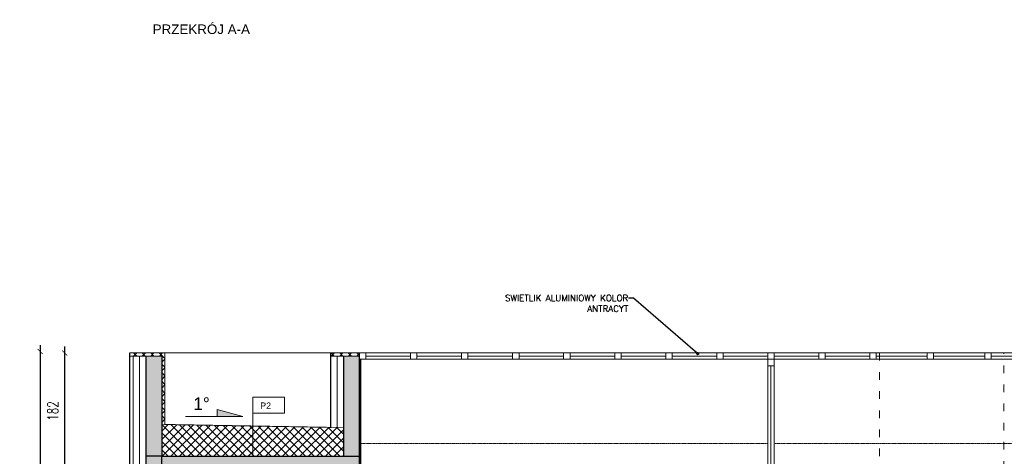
# Model space of a CAD drawing. Header units: millimetres. Extents: x -115268 to 140687, y -37779 to 24471.
# Tile 187 of 256: x 77527 to 79070, y -11726 to -11042. Entities that reach past the tile are written whole.
import ezdxf
from ezdxf import colors
from ezdxf.entities.mleader import LeaderData, LeaderLine
from ezdxf.math import Vec2, Vec3

# ---------------------------------------------------------------- set-up
doc = ezdxf.new("R2010")
doc.units = ezdxf.units.MM
doc.header["$PDMODE"] = 2
doc.header["$PDSIZE"] = 1
doc.linetypes.add('ACAD_ISO03W100', pattern=[30, 12, -18])
doc.linetypes.add('DASHED', pattern=[19.05, 12.7, -6.35])
doc.layers.get('0').update_dxf_attribs({"lineweight": 9})
for name, color, linetype, lineweight in [('30 WIDOK 1 005', 5, 'Continuous', 5), ('A stolarka', 4, 'Continuous', 9), ('A_CIENKA', 7, 'Continuous', 9), ('A_HATCH', 8, 'Continuous', 9), ('A_IZOLACJA', 8, 'ZIGZAG', 9), ('A_KONSTRUKCJA', 3, 'Continuous', 25), ('A_WIDOK', 253, 'Continuous', 9)]:
    doc.layers.add(name, color=color, linetype=linetype, lineweight=lineweight)
doc.layers.add('A_WYMIAR', color=253, linetype='Continuous', lineweight=5, transparency=0.2)
doc.styles.add('Arial', font='arial.ttf')
doc.styles.add('romans 1-100', font='romans.shx', dxfattribs={"width": 0.7, "height": 17})
doc.linetypes.add('ZIGZAG', pattern='A,0.00254,-5.08,[131,ltypeshp.shx,S=5.08,R=0,X=-5.08,Y=0],-10.16,[131,ltypeshp.shx,S=5.08,R=180,X=5.08,Y=0],-5.08', length=20.32254)
doc.dimstyles.new('___SKALA_1_100', dxfattribs={"dimscale": 10, "dimtxt": 17, "dimasz": 0.8, "dimexe": 2, "dimexo": 2, "dimgap": 1, "dimtad": 1, "dimdec": 4, "dimrnd": 0.5, "dimdsep": 46, "dimtxsty": 'romans 1-100', "dimblk": 'ARCHTICK', "dimcen": 0.1, "dimdle": 1, "dimse1": 1, "dimse2": 1, "dimadec": 0, "dimazin": 0, "dimtfac": 1, "dimtdec": 4, "dimtix": 1, "dimtmove": 0, "dimatfit": 3, "dimldrblk": 'ARCHTICK', "dimfxl": 6, "dimfxlon": 1, "dimtolj": 1, "dimarcsym": 0})
pattern_1 = [(45, (32656.008, 64.729), (-6.735192, 6.735192), []), (135, (32656.008, 64.729), (-6.735192, -6.735192), [])]

# ---------------------------------------------------------------- blocks, each defined once
blk = doc.blocks.new('_ArchTick')
at = {"color": 0, "linetype": 'ByBlock', "const_width": 0.15}
blk.add_lwpolyline([(-0.5, -0.5), (0.5, 0.5)], dxfattribs=at)
blk = doc.blocks.new('*D183')
at = {"layer": 'A_WIDOK', "color": 0, "lineweight": -2, "transparency": 16777216}
blk.add_line((77558.9, -11552.2), (77558.9, -12204.2), dxfattribs=at)
at = {"layer": 'Defpoints', "color": 0, "transparency": 16777216}
for p in [(77840.3, -11562.2), (77558.9, -12194.2), (77840.3, -12194.2)]:
    blk.add_point(p, dxfattribs=at)
at = {"layer": 'A_WIDOK', "color": 0, "lineweight": -2, "transparency": 16777216, "xscale": 8, "yscale": 8, "zscale": 8}
for p, rotation in [((77558.9, -11562.2), 90), ((77558.9, -12194.2), 270)]:
    blk.add_blockref('_ArchTick', p, dxfattribs=dict(at, rotation=rotation))
at = {"layer": 'A_WIDOK', "color": 0, "transparency": 16777216, "insert": (77540.4, -11878.2), "char_height": 17, "attachment_point": 5, "rotation": 90, "style": 'romans 1-100'}
blk.add_mtext('\\A1;632', dxfattribs=at)
blk = doc.blocks.new('_Dot')
at = {"color": 0, "linetype": 'ByBlock', "lineweight": -2}
blk.add_line((-0.5, 0), (-1, 0), dxfattribs=at)
at = {"color": 0, "linetype": 'ByBlock', "const_width": 0.5}
blk.add_lwpolyline([(-0.25, 0, 1), (0.25, 0, 1)], format="xyb", close=True, dxfattribs=at)
blk = doc.blocks.new('*D769')
at = {"layer": 'A_WYMIAR', "color": 0, "lineweight": -2, "ltscale": 0.5, "transparency": 16777216}
blk.add_line((77597.3, -11756.4), (77597.3, -11554.4), dxfattribs=at)
at = {"layer": 'Defpoints', "color": 0, "ltscale": 0.5, "transparency": 16777216}
for p in [(77597.3, -11564.4), (77749.2, -11564.4), (77944.2, -11746.4)]:
    blk.add_point(p, dxfattribs=at)
at = {"layer": 'A_WYMIAR', "color": 0, "lineweight": -2, "ltscale": 0.5, "transparency": 16777216, "xscale": 8, "yscale": 8, "zscale": 8}
for p, rotation in [((77597.3, -11564.4), 90), ((77597.3, -11746.4), 270)]:
    blk.add_blockref('_ArchTick', p, dxfattribs=dict(at, rotation=rotation))
at = {"layer": 'A_WYMIAR', "color": 0, "ltscale": 0.5, "transparency": 16777216, "insert": (77578.8, -11655.4), "char_height": 17, "attachment_point": 5, "rotation": 90, "style": 'romans 1-100'}
blk.add_mtext('\\A1;182', dxfattribs=at)

msp = doc.modelspace()

# ---------------------------------------------------------------- hatches: boundary and pattern name
at = {"layer": 'A_CIENKA', "transparency": 33554687}
h = msp.add_hatch(color=256, dxfattribs=at)
h.dxf.hatch_style = 1
h.paths.add_polyline_path([(77836.44881, -11652.94474), (77876.44881, -11663.94474), (77836.44881, -11663.94474), (77836.44881, -11662.94474)])
at = {"layer": 'A_HATCH', "transparency": 33554687}
h = msp.add_hatch(dxfattribs=at)
h.set_pattern_fill('DASH', color=256, angle=45)
h.set_pattern_definition([(45, (32680.1132, 64.7294), (0, 4.49012806), [3.175, -3.175])])
h.paths.add_polyline_path([(78553.51017, -10903.92547), (77733.33365, -10903.92547), (77733.33365, -10913.92547), (78553.51017, -10913.92547)])
h.paths.add_polyline_path([(77517.48387, -11899.65929), (77517.48387, -11861.12596), (77491.98387, -11861.12596), (77491.98387, -11899.65929)], flags=9)
h.paths.add_polyline_path([(77518.61232, -10663.98121), (77518.61232, -10624.88121), (77493.11232, -10624.88121), (77493.11232, -10663.98121)], flags=9)
h.paths.add_polyline_path([(77680.74867, -10749.48121), (77680.74867, -10710.38121), (77655.24867, -10710.38121), (77655.24867, -10749.48121)], flags=9)
h.paths.add_polyline_path([(77515.36541, -11256.67459), (77525.01753, -11256.67459), (77525.01753, -11236.06749), (77515.36541, -11236.06749)], flags=9)
h.paths.add_polyline_path([(77187.87467, -11256.67459), (77399.38899, -11256.67459), (77399.38899, -11236.06749), (77187.87467, -11236.06749)], flags=9)
h.paths.add_polyline_path([(77515.28052, -11322.29221), (77524.93263, -11322.29221), (77524.93263, -11301.68512), (77515.28052, -11301.68512)], flags=9)
h.paths.add_polyline_path([(77515.31462, -11289.59626), (77554.4756, -11289.59626), (77554.4756, -11268.98917), (77515.31462, -11268.98917)], flags=9)
h.paths.add_polyline_path([(77514.20275, -11224.1225), (77557.24505, -11224.1225), (77557.24505, -11203.5154), (77514.20275, -11203.5154)], flags=9)
h.paths.add_polyline_path([(77515.28052, -11191.34469), (77524.93263, -11191.34469), (77524.93263, -11170.7376), (77515.28052, -11170.7376)], flags=9)
h.paths.add_polyline_path([(77514.20275, -11158.64874), (77557.24505, -11158.64874), (77557.24505, -11138.04164), (77514.20275, -11138.04164)], flags=9)
h.paths.add_polyline_path([(77514.20275, -11125.91186), (77557.24505, -11125.91186), (77557.24505, -11105.30476), (77514.20275, -11105.30476)], flags=9)
h.paths.add_polyline_path([(77515.54655, -11093.13405), (77562.47015, -11093.13405), (77562.47015, -11072.52695), (77515.54655, -11072.52695)], flags=9)
h.paths.add_polyline_path([(77153.4927, -11062.82329), (77175.58001, -11062.82329), (77175.58001, -11042.2162), (77153.4927, -11042.2162)], flags=9)
h.paths.add_polyline_path([(77188.26044, -11322.29221), (77277.88527, -11322.29221), (77277.88527, -11301.68512), (77188.26044, -11301.68512)], flags=9)
h.paths.add_polyline_path([(77187.78977, -11290.67966), (77464.30966, -11290.67966), (77464.30966, -11268.77203), (77187.78977, -11268.77203)], flags=9)
h.paths.add_polyline_path([(77187.78977, -11224.08157), (77286.76658, -11224.08157), (77286.76658, -11203.47448), (77187.78977, -11203.47448)], flags=9)
h.paths.add_polyline_path([(77187.78977, -11191.34469), (77399.3041, -11191.34469), (77399.3041, -11170.7376), (77187.78977, -11170.7376)], flags=9)
h.paths.add_polyline_path([(77187.78977, -11160.88547), (77508.45826, -11160.88547), (77508.45826, -11139.90548), (77187.78977, -11139.90548)], flags=9)
h.paths.add_polyline_path([(77188.66972, -11125.87093), (77310.92756, -11125.87093), (77310.92756, -11105.26384), (77188.66972, -11105.26384)], flags=9)
h.paths.add_polyline_path([(77188.66972, -11093.18862), (77346.62333, -11093.18862), (77346.62333, -11072.58153), (77188.66972, -11072.58153)], flags=9)
h.paths.add_polyline_path([(77187.63288, -11060.57452), (77353.31501, -11060.57452), (77353.31501, -11039.96743), (77187.63288, -11039.96743)], flags=9)
h.paths.add_polyline_path([(79357.8378, -10379.78814), (79425.3378, -10379.78814), (79425.3378, -10354.78814), (79357.8378, -10354.78814)], flags=9)
h.paths.add_polyline_path([(78989.95665, -12176.81378), (79072.45665, -12176.81378), (79072.45665, -12151.81378), (78989.95665, -12151.81378)], flags=9)
h.paths.add_polyline_path([(79590.90337, -11696.24955), (79658.40337, -11696.24955), (79658.40337, -11671.24955), (79590.90337, -11671.24955)], flags=9)
h.paths.add_polyline_path([(79000.07936, -10861.28317), (79082.57936, -10861.28317), (79082.57936, -10836.28317), (79000.07936, -10836.28317)], flags=9)
h.paths.add_polyline_path([(78971.71643, -10217.78814), (79041.71643, -10217.78814), (79041.71643, -10192.78814), (78971.71643, -10192.78814)], flags=9)
h.paths.add_polyline_path([(78781.65983, -10329.78814), (78849.15983, -10329.78814), (78849.15983, -10304.78814), (78781.65983, -10304.78814)], flags=9)
h.paths.add_polyline_path([(79243.21513, -11534.24955), (79313.21513, -11534.24955), (79313.21513, -11509.24955), (79243.21513, -11509.24955)], flags=9)
h.paths.add_polyline_path([(78887.74596, -12165.73808), (78950.24596, -12165.73808), (78950.24596, -12140.73808), (78887.74596, -12140.73808)], flags=9)
h.paths.add_polyline_path([(78819.48055, -10849.27667), (78881.98055, -10849.27667), (78881.98055, -10824.27667), (78819.48055, -10824.27667)], flags=9)
h.paths.add_polyline_path([(79748.16796, -11658.94474), (79778.16796, -11658.94474), (79778.16796, -11628.94474), (79748.16796, -11628.94474)], flags=9)
h.paths.add_polyline_path([(77794.15489, -11658.94474), (77824.15489, -11658.94474), (77824.15489, -11628.94474), (77794.15489, -11628.94474)], flags=9)
h.paths.add_polyline_path([(77704.50735, -10303.05506), (77704.50735, -10325.14237), (77725.11444, -10325.14237), (77725.11444, -10303.05506)], flags=9)
h.paths.add_polyline_path([(78327.30931, -10341.08253), (78349.39662, -10341.08253), (78349.39662, -10320.47543), (78327.30931, -10320.47543)], flags=9)
h.paths.add_polyline_path([(78156.3486, -12184.02593), (78178.43592, -12184.02593), (78178.43592, -12163.41884), (78156.3486, -12163.41884)], flags=9)
h.paths.add_polyline_path([(77900.10727, -11657.54394), (77922.19458, -11657.54394), (77922.19458, -11636.93684), (77900.10727, -11636.93684)], flags=9)
h.paths.add_polyline_path([(79503.74373, -11657.54394), (79525.83105, -11657.54394), (79525.83105, -11636.93684), (79503.74373, -11636.93684)], flags=9)
h.paths.add_polyline_path([(77774.33141, -11841.71243), (77774.33141, -11863.79975), (77794.93851, -11863.79975), (77794.93851, -11841.71243)], flags=9)
h.paths.add_polyline_path([(78071.47765, -11793.73246), (78071.47765, -11815.81977), (78092.08475, -11815.81977), (78092.08475, -11793.73246)], flags=9)
h.paths.add_polyline_path([(80083.20902, -11599.61466), (80083.20902, -11621.70197), (80103.81611, -11621.70197), (80103.81611, -11599.61466)], flags=9)
h.paths.add_polyline_path([(80085.32461, -10503.19306), (80085.32461, -10525.28037), (80105.9317, -10525.28037), (80105.9317, -10503.19306)], flags=9)
h.paths.add_polyline_path([(77803.64382, -12304.91209), (77963.6711, -12304.91209), (77963.6711, -12274.00145), (77803.64382, -12274.00145)], flags=9)
h.paths.add_polyline_path([(77730.67232, -11076.45917), (77890.7303, -11076.45917), (77890.7303, -11045.54853), (77730.67232, -11045.54853)], flags=9)
h.paths.add_polyline_path([(80707.70397, -12561.72384), (80767.64258, -12561.72384), (80767.64258, -12530.8132), (80707.70397, -12530.8132)], flags=9)
h.paths.add_polyline_path([(80718.28048, -12673.33893), (80770.04378, -12673.33893), (80770.04378, -12642.42828), (80718.28048, -12642.42828)], flags=9)
h.paths.add_polyline_path([(80671.44203, -12444.56083), (80804.69237, -12444.56083), (80804.69237, -12413.65019), (80671.44203, -12413.65019)], flags=9)
h = msp.add_hatch(dxfattribs=at)
h.set_pattern_fill('ANSI33', color=256)
h.set_pattern_definition([(45, (32680.113, 64.7294), (-4.4901281, 4.4901281), []), (45, (32684.6033, 64.7294), (-4.4901281, 4.4901281), [3.175, -1.5875])])
h.paths.add_polyline_path([(77749.4842, -11569.39836), (77724.4842, -11569.39836), (77724.4842, -11726.39836), (77749.4842, -11726.39836), (77749.4842, -11696.39836), (77749.4842, -11694.39836)])
h.paths.add_polyline_path([(78059.4842, -11726.39836), (78034.4842, -11726.39836), (77749.4842, -11726.39836), (77724.4842, -11726.39836), (77724.4842, -11746.39836), (77749.4842, -11746.39836), (78039.4842, -11746.39836), (78059.4842, -11746.39836)])
h.paths.add_polyline_path([(77749.4842, -11746.39836), (77724.4842, -11746.39836), (77724.4842, -11833.13916), (77749.4842, -11833.13916)])
h.paths.add_polyline_path([(77749.4842, -11833.13916), (77724.4842, -11833.13916), (77724.4842, -11985.88688), (77749.4842, -11985.88688)])
h.paths.add_polyline_path([(78059.4842, -11785.15918), (78034.4842, -11785.15918), (78034.4842, -11985.88688), (78059.4842, -11985.88688)])
h.paths.add_polyline_path([(78059.4842, -11746.39836), (78034.4842, -11746.39836), (78034.4842, -11785.15918), (78059.4842, -11785.15918)])
h.paths.add_polyline_path([(78059.4842, -11569.39836), (78034.4842, -11569.39836), (78034.4842, -11726.39836), (78059.4842, -11726.39836), (78059.4842, -11706.39836)])
h.paths.add_polyline_path([(77749.4842, -12200.38688), (77724.4842, -12200.38688), (77724.4842, -12305.88688), (77684.4842, -12305.88688), (77684.4842, -12345.88688), (77724.4842, -12345.88688), (77789.4842, -12345.88688), (77789.4842, -12305.88688), (77749.4842, -12305.88688)])
h.paths.add_polyline_path([(80044.4842, -12305.88688), (80004.4842, -12305.88688), (80004.4842, -12200.38688), (79979.4842, -12200.38688), (79979.4842, -12305.88688), (79939.4842, -12305.88688), (79939.4842, -12345.88688), (79979.4842, -12345.88688), (80044.4842, -12345.88688)])
h.paths.add_polyline_path([(80004.4842, -11746.39836), (79979.4842, -11746.39836), (79979.4842, -11895.88688), (79989.4842, -11895.88688), (80000.97112, -11895.88688), (80004.4842, -11890.87875)])
h.paths.add_polyline_path([(80044.4842, -11591.04138), (80024.4842, -11591.04138), (80024.4842, -11726.39836), (80044.4842, -11726.39836)])
h.paths.add_polyline_path([(80044.4842, -11569.39836), (80024.4842, -11569.39836), (80024.4842, -11591.04138), (80044.4842, -11591.04138)])
h.paths.add_polyline_path([(80044.4842, -11726.39836), (80024.4842, -11726.39836), (80024.4842, -11746.39836), (80044.4842, -11746.39836)])
h.paths.add_polyline_path([(80024.4842, -11726.39836), (80019.4842, -11726.39836), (79334.4842, -11726.39836), (79309.4842, -11726.39836), (79309.4842, -11746.39836), (79319.4842, -11746.39836), (79979.4842, -11746.39836), (80004.4842, -11746.39836), (80024.4842, -11746.39836)])
h.paths.add_polyline_path([(79334.4842, -11569.39836), (79309.4842, -11569.39836), (79309.4842, -11574.39836), (79309.4842, -11726.39836), (79334.4842, -11726.39836)])
at = {"layer": 'A_HATCH', "true_color": 0x636466, "transparency": 33554687}
h = msp.add_hatch(dxfattribs=at)
h.set_pattern_fill('ANSI37', color=251, scale=3)
h.set_pattern_definition(pattern_1)
h.paths.add_polyline_path([(77754.4842, -11564.39836), (77749.4842, -11564.39836), (77699.4842, -11564.39836), (77699.4842, -11569.39836), (77749.4842, -11569.39836), (77749.4842, -11676.39836), (77754.4842, -11676.48647)])
h.paths.add_polyline_path([(78059.4842, -11564.39836), (78014.4842, -11564.39836), (78014.4842, -11569.39836), (78059.4842, -11569.39836)])
h.paths.add_polyline_path([(79354.4842, -11564.39836), (79309.4842, -11564.39836), (79309.4842, -11569.39836), (79354.4842, -11569.39836)])
h.paths.add_polyline_path([(80069.4842, -11564.39836), (80014.4842, -11564.39836), (80014.4842, -11676.48647), (80019.4842, -11676.39836), (80019.4842, -11569.39836), (80069.4842, -11569.39836)])
h = msp.add_hatch(dxfattribs=at)
h.set_pattern_fill('ANSI37', color=251, scale=3)
h.set_pattern_definition(pattern_1)
h.paths.add_polyline_path([(78034.4842, -11696.39836), (77749.4842, -11696.39836), (77749.4842, -11726.39836), (78034.4842, -11726.39836)])
h.paths.add_polyline_path([(78034.4842, -11681.42039), (77749.4842, -11676.39836), (77749.4842, -11696.39836), (78034.4842, -11696.39836)])
h.paths.add_polyline_path([(80019.4842, -11696.39836), (79334.4842, -11696.39836), (79334.4842, -11726.39836), (80019.4842, -11726.39836)])
h.paths.add_polyline_path([(80019.4842, -11676.39836), (79334.4842, -11688.46884), (79334.4842, -11696.39836), (80019.4842, -11696.39836)])

# ---------------------------------------------------------------- linework, layer by layer
at = {"layer": '30 WIDOK 1 005', "linetype": 'ACAD_ISO03W100'}
msp.add_lwpolyline([(78874.48233, -11564.39836), (78874.48233, -12315.88688), (79069.4842, -12315.88688), (79069.4842, -11564.39836)], dxfattribs=at)
at = {"layer": 'A stolarka'}
for p, q in [((78059.4842, -11564.39836), (79309.4842, -11564.39836)), ((78059.4842, -11574.39836), (79309.4842, -11574.39836)), ((78069.4842, -11569.39836), (78139.4842, -11569.39836)), ((78149.4842, -11569.39836), (78219.4842, -11569.39836)), ((78229.4842, -11569.39836), (78299.4842, -11569.39836)), ((78309.4842, -11569.39836), (78379.4842, -11569.39836)), ((78389.4842, -11569.39836), (78459.4842, -11569.39836)), ((78469.4842, -11569.39836), (78539.4842, -11569.39836)), ((78549.4842, -11569.39836), (78619.4842, -11569.39836)), ((78629.4842, -11569.39836), (78699.4842, -11569.39836)), ((78699.4842, -12200.38688), (78699.4842, -11574.39836)), ((78709.4842, -11569.39836), (78779.4842, -11569.39836)), ((78709.4842, -12200.38688), (78709.4842, -11574.39836)), ((78789.4842, -11569.39836), (78859.4842, -11569.39836)), ((78869.4842, -11569.39836), (78949.4842, -11569.39836)), ((78959.4842, -11569.39836), (79039.4842, -11569.39836)), ((79049.4842, -11569.39836), (79129.4842, -11569.39836)), ((78704.4842, -11975.88688), (78704.4842, -11584.39836))]:
    msp.add_line(p, q, dxfattribs=at)
for points in [[(78069.4842, -11574.39836), (78069.4842, -11564.39836), (78059.4842, -11564.39836), (78059.4842, -11574.39836), (78069.4842, -11574.39836)], [(78149.4842, -11574.39836), (78149.4842, -11564.39836), (78139.4842, -11564.39836), (78139.4842, -11574.39836), (78149.4842, -11574.39836)], [(78229.4842, -11574.39836), (78229.4842, -11564.39836), (78219.4842, -11564.39836), (78219.4842, -11574.39836), (78229.4842, -11574.39836)], [(78309.4842, -11574.39836), (78309.4842, -11564.39836), (78299.4842, -11564.39836), (78299.4842, -11574.39836), (78309.4842, -11574.39836)], [(78389.4842, -11574.39836), (78389.4842, -11564.39836), (78379.4842, -11564.39836), (78379.4842, -11574.39836), (78389.4842, -11574.39836)], [(78469.4842, -11574.39836), (78469.4842, -11564.39836), (78459.4842, -11564.39836), (78459.4842, -11574.39836), (78469.4842, -11574.39836)], [(78549.4842, -11574.39836), (78549.4842, -11564.39836), (78539.4842, -11564.39836), (78539.4842, -11574.39836), (78549.4842, -11574.39836)], [(78629.4842, -11574.39836), (78629.4842, -11564.39836), (78619.4842, -11564.39836), (78619.4842, -11574.39836), (78629.4842, -11574.39836)], [(78709.4842, -11574.39836), (78709.4842, -11564.39836), (78699.4842, -11564.39836), (78699.4842, -11574.39836), (78709.4842, -11574.39836)], [(78709.4842, -11574.39836), (78709.4842, -11564.39836), (78699.4842, -11564.39836), (78699.4842, -11574.39836), (78709.4842, -11574.39836)], [(78709.4842, -11574.39836), (78709.4842, -11564.39836), (78699.4842, -11564.39836), (78699.4842, -11574.39836), (78709.4842, -11574.39836)], [(78709.4842, -11574.39836), (78709.4842, -11584.39836), (78699.4842, -11584.39836), (78699.4842, -11574.39836), (78709.4842, -11574.39836)], [(78789.4842, -11574.39836), (78789.4842, -11564.39836), (78779.4842, -11564.39836), (78779.4842, -11574.39836), (78789.4842, -11574.39836)], [(78869.4842, -11574.39836), (78869.4842, -11564.39836), (78859.4842, -11564.39836), (78859.4842, -11574.39836), (78869.4842, -11574.39836)], [(78959.4842, -11574.39836), (78959.4842, -11564.39836), (78949.4842, -11564.39836), (78949.4842, -11574.39836), (78959.4842, -11574.39836)], [(79049.4842, -11574.39836), (79049.4842, -11564.39836), (79039.4842, -11564.39836), (79039.4842, -11574.39836), (79049.4842, -11574.39836)]]:
    msp.add_lwpolyline(points, dxfattribs=at)
at = {"layer": 'A_CIENKA'}
for p, q in [((77704.4842, -11569.39836), (77704.4842, -11985.88688)), ((78014.4842, -11564.39836), (78014.4842, -11681.06796)), ((77836.44881, -11662.94474), (77836.44881, -11652.94474)), ((77836.44881, -11652.94474), (77876.44881, -11663.94474)), ((77786.44881, -11663.94474), (77876.44881, -11663.94474)), ((77836.44881, -11663.94474), (77836.44881, -11662.94474))]:
    msp.add_line(p, q, dxfattribs=at)
at = {"layer": 'A_CIENKA', "color": 8}
for p, q in [((78034.4842, -11681.42039), (77749.80128, -11676.40395)), ((77749.4842, -11706.39836), (77749.4842, -11694.39836))]:
    msp.add_line(p, q, dxfattribs=at)
at = {"layer": 'A_CIENKA', "linetype": 'ACAD_ISO03W100', "ltscale": 0.005}
for p, q in [((78059.4842, -11706.39836), (78699.4842, -11706.39836)), ((78709.4842, -11706.39836), (79309.4842, -11706.39836))]:
    msp.add_line(p, q, dxfattribs=at)
at = {"layer": 'A_HATCH'}
for p, q in [((78034.4842, -11681.42039), (77749.4842, -11676.39836)), ((77749.4842, -11726.39836), (77749.4842, -11696.39836))]:
    msp.add_line(p, q, dxfattribs=at)
at = {"layer": 'A_IZOLACJA', "ltscale": 0.007}
for p, q in [((77714.4842, -11569.39836), (77714.4842, -11985.88688)), ((78024.4842, -11569.39836), (78024.4842, -11681.24418))]:
    msp.add_line(p, q, dxfattribs=at)
at = {"layer": 'A_IZOLACJA', "linetype": 'DASHED', "ltscale": 0.01, "const_width": 1.5}
for points in [[(77754.4842, -11564.39836), (77699.4842, -11564.39836)], [(78014.4842, -11564.39836), (78014.4842, -11681.06796), (77754.4842, -11676.48647), (77754.4842, -11564.39836)], [(78059.4842, -11564.39836), (78014.4842, -11564.39836)]]:
    msp.add_lwpolyline(points, dxfattribs=at)
at = {"layer": 'A_KONSTRUKCJA'}
for p, q in [((77724.4842, -11569.39836), (77724.4842, -11985.88688)), ((78034.4842, -11569.39836), (78034.4842, -11726.39836)), ((77749.4842, -11706.39836), (77749.4842, -11726.39836)), ((77749.4842, -11726.39836), (77724.4842, -11726.39836)), ((77749.4842, -11726.39836), (78034.4842, -11726.39836)), ((78034.4842, -11726.39836), (78059.4842, -11726.39836))]:
    msp.add_line(p, q, dxfattribs=at)
for points in [[(77699.4842, -12225.88688), (77699.4842, -11564.39836)], [(77749.4842, -11569.39836), (77749.4842, -11706.39836)], [(78014.4842, -11681.06796), (78014.4842, -11564.39836)], [(78029.4842, -11987.88688), (78061.4842, -11987.88688), (78061.4842, -11574.39836)], [(78059.4842, -11706.39836), (78059.4842, -11564.39836)], [(77699.4842, -11985.88688), (77749.4842, -11985.88688), (77749.4842, -11746.39836), (78034.4842, -11746.39836), (78034.4842, -11985.88688), (78059.4842, -11985.88688), (78059.4842, -11706.39836)]]:
    msp.add_lwpolyline(points, dxfattribs=at)
msp.add_lwpolyline([(77724.4842, -11756.39836), (77749.4842, -11756.39836), (77749.4842, -11726.39836), (77724.4842, -11726.39836)], close=True, dxfattribs=at)
at = {"layer": 'A_WIDOK'}
for p, q in [((78059.4842, -11564.39836), (77699.4842, -11564.39836)), ((77749.4842, -11569.39836), (77699.4842, -11569.39836)), ((77749.4842, -11564.39836), (77754.4842, -11564.39836)), ((77754.4842, -11564.39836), (77754.4842, -11676.48647)), ((78059.4842, -11569.39836), (78014.4842, -11569.39836))]:
    msp.add_line(p, q, dxfattribs=at)
at = {"layer": 'A_WYMIAR'}
msp.add_lwpolyline([(77891.9842, -11726.39836), (77891.9842, -11633.94299), (77941.9842, -11633.94299), (77941.9842, -11653.94299), (77941.9842, -11658.94299), (77891.9842, -11658.94299)], dxfattribs=at)

# ---------------------------------------------------------------- texts
at = {"insert": (77611.50964, -11049.4827), "char_height": 15, "width": 400, "attachment_point": 1, "style": 'Arial'}
msp.add_mtext('\\pxqc;PRZEKRÓJ A-A', dxfattribs=at)
at = {"layer": 'A_CIENKA', "insert": (77799.15489, -11633.94474), "char_height": 20, "attachment_point": 1}
msp.add_mtext_dynamic_manual_height_columns('1%%D', width=260, gutter_width=17.5, heights=[0], dxfattribs=at)
at = {"layer": 'A_HATCH', "insert": (77903.68503, -11642.04257), "char_height": 10, "attachment_point": 1, "style": 'Arial'}
msp.add_mtext_dynamic_manual_height_columns('P2', width=473.6976626, gutter_width=1.25, heights=[9.22219], dxfattribs=at)

# ---------------------------------------------------------------- dimensions: what is measured, and where the dimension line sits
at = {"layer": 'A_WIDOK'}
dim = msp.add_linear_dim(base=(77558.94522, -12194.20095), p1=(77840.34989, -11562.21243), p2=(77840.34989, -12194.20095), angle=90, dimstyle='___SKALA_1_100', dxfattribs=at)
dim.commit()
dim.dimension.update_dxf_attribs({"geometry": '*D183', "text_midpoint": (77540.44522, -11878.20669)})
at = {"layer": 'A_WYMIAR', "ltscale": 0.5}
dim = msp.add_linear_dim(base=(77597.29332, -11564.39836), p1=(77944.20644, -11746.39836), p2=(77749.20644, -11564.39836), angle=90, dimstyle='___SKALA_1_100', dxfattribs=at)
dim.commit()
dim.dimension.update_dxf_attribs({"geometry": '*D769', "text_midpoint": (77578.79332, -11655.39836)})

# ---------------------------------------------------------------- leaders
at = {"layer": 'A_CIENKA'}
ml = msp.add_multileader_mtext('Standard', dxfattribs=at)
ml.set_content('{\\Fromans.shx;SWIETLIK ALUMINIOWY KOLOR ANTRACYT}', color=256)
ml.set_leader_properties()
ml.set_arrow_properties(name='DOT')
ml.build(insert=Vec2(0, 0))
ml.multileader.update_dxf_attribs({"arrow_head_size": 5})
ctx = ml.context
ctx.base_point, ctx.char_height, ctx.arrow_head_size, ctx.landing_gap_size, ctx.plane_origin = Vec3(78264.03243, -11478.3163), 10, 5, 0.09, Vec3(78328.55428, -11644.30338)
ctx.text_align_type = 2
notes = []
notes.append((ctx, [(0, (1, 1, 0), (78488.8791, -11478.3163), (-1, 0), 8, [(0, [(78589.6607, -11565.43675)], 0, [])])]))
ctx.mtext.insert, ctx.mtext.width, ctx.mtext.alignment, ctx.mtext.flow_direction = Vec3(78480.7891, -11473.3163), 239.2869378, 3, 5
for ctx, leaders in notes:
    for number, flags, end, landing, length, lines in leaders:
        leader = LeaderData()
        leader.index, (leader.has_last_leader_line, leader.has_dogleg_vector, leader.attachment_direction) = number, flags
        leader.last_leader_point, leader.dogleg_vector, leader.dogleg_length = Vec3(end), Vec3(landing), length
        for number, points, colour, breaks in lines:
            line = LeaderLine()
            line.index, line.vertices, line.color, line.breaks = number, Vec3.list(points), colors.encode_raw_color(colour), breaks
            leader.lines.append(line)
        ctx.leaders.append(leader)

doc.saveas('drawing.dxf')
